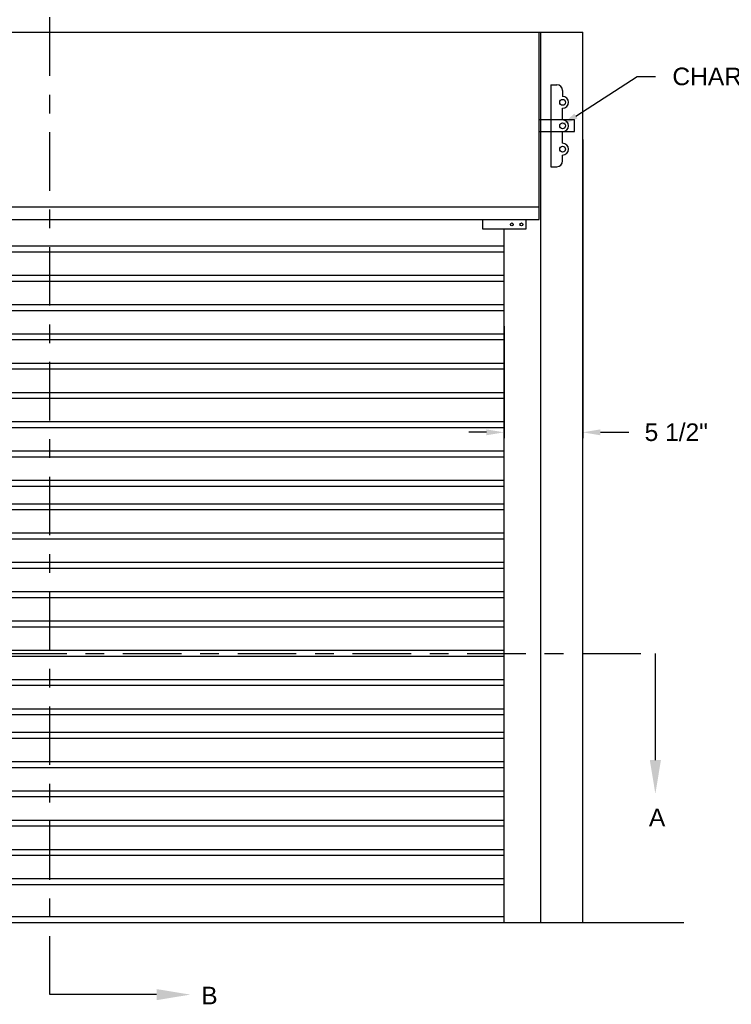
# Model space of a CAD drawing. Header units: inches. Extents: x 169.6 to 213.8, y 195 to 266.5.
# Tile 15 of 50: x 179.4 to 183.2, y 219.9 to 225.2. Entities that reach past the tile are written whole.
import ezdxf
from ezdxf import colors
from ezdxf.entities.mleader import LeaderData, LeaderLine
from ezdxf.math import Vec2, Vec3

# ---------------------------------------------------------------- set-up
doc = ezdxf.new("R2010")
doc.units = ezdxf.units.IN
doc.header["$LTSCALE"] = 0.25
doc.header["$MEASUREMENT"] = 0
doc.linetypes.add('CENTER', pattern=[2, 1.25, -0.25, 0.25, -0.25])
for name, color, linetype in [('ANNOTATIONS', 1, 'Continuous'), ('CHAIN HOIST LH', 7, 'Continuous'), ('SECTION CUTS', 6, 'CENTER')]:
    doc.layers.add(name, color=color, linetype=linetype)
doc.styles.add('ARIAL', font='arial.ttf', dxfattribs={"height": 0.09375})
doc.styles.get("Standard").update_dxf_attribs({"font": 'romans.shx'})
doc.dimstyles.new('STANDARD$0', dxfattribs={"dimtxt": 0.09375, "dimasz": 0.09375, "dimexe": 0.03125, "dimexo": 0.046875, "dimgap": 0.09, "dimtad": 0, "dimtih": 1, "dimtoh": 1, "dimdec": 4, "dimzin": 0, "dimdsep": 46, "dimtxsty": 'ARIAL', "dimcen": 0.09, "dimadec": 0, "dimazin": 0, "dimtfac": 1, "dimtdec": 4, "dimtofl": 0, "dimtmove": 0, "dimatfit": 1, "dimfxl": 1, "dimtolj": 1, "dimtzin": 0, "dimarcsym": 0})

# ---------------------------------------------------------------- blocks, each defined once
blk = doc.blocks.new('*D12')
at = {"layer": 'ANNOTATIONS', "color": 0, "lineweight": -2, "transparency": 16777216}
for p, q in [((182.4449, 224.5253), (182.4449, 222.9317)), ((182.0248, 223.5294), (182.0248, 222.9317)), ((181.9311, 222.9629), (181.8373, 222.9629)), ((182.5387, 222.9629), (182.6906, 222.9629))]:
    blk.add_line(p, q, dxfattribs=at)
at = {"layer": 'ANNOTATIONS', "color": 0, "transparency": 16777216}
for points in [[(181.9311, 222.9785), (181.9311, 222.9473), (182.0248, 222.9629)], [(182.5387, 222.9785), (182.5387, 222.9473), (182.4449, 222.9629)]]:
    blk.add_solid(points, dxfattribs=at)
at = {"layer": 'defpoints', "color": 0, "transparency": 16777216}
for p in [(182.4449, 224.5722), (182.0248, 223.5763), (182.4449, 222.9629)]:
    blk.add_point(p, dxfattribs=at)
at = {"layer": 'ANNOTATIONS', "color": 0, "transparency": 16777216, "insert": (182.9437, 222.9629), "char_height": 0.09375, "attachment_point": 5, "style": 'ARIAL'}
blk.add_mtext('\\A1;5 1/2"', dxfattribs=at)

msp = doc.modelspace()

# ---------------------------------------------------------------- linework, layer by layer
at = {"layer": 'CHAIN HOIST LH', "linetype": 'Continuous'}
for p, q in [((176.60477, 225.0981), (182.44491, 225.0981)), ((182.21234, 224.0981), (182.21234, 225.0981)), ((182.22022, 220.3481), (182.22022, 225.0981)), ((182.44491, 220.3481), (182.44491, 225.0981)), ((182.27484, 224.81685), (182.27484, 224.37935)), ((182.27484, 224.81685), (182.30609, 224.81685)), ((182.33734, 224.7856), (182.33734, 224.75435)), ((182.33734, 224.62935), (182.33734, 224.69185)), ((182.39984, 224.62935), (182.21234, 224.62935)), ((182.39984, 224.56685), (182.39984, 224.62935)), ((182.21234, 224.56685), (182.39984, 224.56685)), ((182.33734, 224.50435), (182.33734, 224.56685)), ((182.33734, 224.4106), (182.33734, 224.44185)), ((182.27484, 224.37935), (182.30609, 224.37935)), ((182.21234, 224.16391), (176.83734, 224.16391)), ((176.83734, 224.0981), (182.21234, 224.0981)), ((181.91089, 224.04568), (181.91089, 224.0981)), ((182.1417, 224.0981), (182.1417, 224.04568)), ((182.1417, 224.04568), (181.91089, 224.04568)), ((182.02484, 220.3481), (182.02484, 224.04568))]:
    msp.add_line(p, q, dxfattribs=at)
at = {"layer": 'CHAIN HOIST LH', "color": 7}
for p, q in [((177.02484, 223.95732), (182.02484, 223.95732)), ((177.02484, 223.92607), (182.02484, 223.92607)), ((177.02484, 223.80107), (182.02484, 223.80107)), ((177.02484, 223.76982), (182.02484, 223.76982)), ((177.02484, 223.64482), (182.02484, 223.64482)), ((177.02484, 223.61357), (182.02484, 223.61357)), ((177.02484, 223.48857), (182.02484, 223.48857)), ((177.02484, 223.45732), (182.02484, 223.45732)), ((177.02484, 223.33232), (182.02484, 223.33232)), ((177.02484, 223.30107), (182.02484, 223.30107)), ((177.02484, 223.17607), (182.02484, 223.17607)), ((177.02484, 223.14482), (182.02484, 223.14482)), ((177.02484, 223.01982), (182.02484, 223.01982)), ((177.02484, 222.98857), (182.02484, 222.98857)), ((177.02484, 222.86357), (182.02484, 222.86357)), ((177.02484, 222.83232), (182.02484, 222.83232)), ((177.02484, 222.70732), (182.02484, 222.70732)), ((177.02484, 222.67607), (182.02484, 222.67607)), ((177.02484, 222.58232), (182.02484, 222.58232)), ((177.02484, 222.55107), (182.02484, 222.55107)), ((177.02484, 222.42607), (182.02484, 222.42607)), ((177.02484, 222.39482), (182.02484, 222.39482)), ((177.02484, 222.26982), (182.02484, 222.26982)), ((177.02484, 222.23857), (182.02484, 222.23857)), ((177.02484, 222.11357), (182.02484, 222.11357)), ((177.02484, 222.08232), (182.02484, 222.08232)), ((177.02484, 221.95732), (182.02484, 221.95732)), ((177.02484, 221.92607), (182.02484, 221.92607)), ((177.02484, 221.80107), (182.02484, 221.80107)), ((177.02484, 221.76982), (182.02484, 221.76982)), ((177.02484, 221.64482), (182.02484, 221.64482)), ((177.02484, 221.61357), (182.02484, 221.61357)), ((177.02484, 221.48857), (182.02484, 221.48857)), ((177.02484, 221.45732), (182.02484, 221.45732)), ((177.02484, 221.36357), (182.02484, 221.36357)), ((177.02484, 221.33232), (182.02484, 221.33232)), ((177.02484, 221.20732), (182.02484, 221.20732)), ((177.02484, 221.17607), (182.02484, 221.17607)), ((177.02484, 221.05107), (182.02484, 221.05107)), ((177.02484, 221.01982), (182.02484, 221.01982)), ((177.02484, 220.89482), (182.02484, 220.89482)), ((177.02484, 220.86357), (182.02484, 220.86357)), ((177.02484, 220.73857), (182.02484, 220.73857)), ((177.02484, 220.70732), (182.02484, 220.70732)), ((177.02484, 220.58232), (182.02484, 220.58232)), ((177.02484, 220.55107), (182.02484, 220.55107))]:
    msp.add_line(p, q, dxfattribs=at)
at = {"layer": 'CHAIN HOIST LH'}
for p, q in [((182.02484, 220.37935), (177.02484, 220.37935)), ((176.23185, 220.3481), (182.984, 220.3481))]:
    msp.add_line(p, q, dxfattribs=at)
for centre in [(182.33734, 224.7231), (182.33734, 224.5981), (182.33734, 224.4731)]:
    msp.add_circle(centre, 0.01562, dxfattribs=at)
at = {"layer": 'CHAIN HOIST LH', "linetype": 'Continuous'}
for centre in [(182.06647, 224.07189), (182.11765, 224.07189)]:
    msp.add_circle(centre, 0.00781, dxfattribs=at)
for centre, start, end in [((182.30609, 224.7856), 0, 90), ((182.33734, 224.7231), 270, 90), ((182.33734, 224.5981), 270, 90), ((182.33734, 224.4731), 270, 90), ((182.30609, 224.4106), 270, 0)]:
    msp.add_arc(centre, 0.03125, start, end, dxfattribs=at)
at = {"layer": 'SECTION CUTS'}
for p, q in [((179.6011, 219.96387), (179.6011, 225.30808)), ((176.31628, 221.78412), (182.83223, 221.78412))]:
    msp.add_line(p, q, dxfattribs=at)

# ---------------------------------------------------------------- texts
at = {"layer": 'SECTION CUTS', "style": 'ARIAL'}
for s, p in [('A', (182.79775, 220.86169)), ('B', (180.40913, 219.91218))]:
    msp.add_text(s, height=0.09375, dxfattribs=at).set_placement(p)

# ---------------------------------------------------------------- dimensions: what is measured, and where the dimension line sits
at = {"layer": 'ANNOTATIONS'}
dim = msp.add_linear_dim(base=(182.44491, 222.9629), p1=(182.02484, 223.57628), p2=(182.44491, 224.57215), text='5 1/2"', dimstyle='STANDARD$0', dxfattribs=at)
dim.commit()
dim.dimension.update_dxf_attribs({"geometry": '*D12', "text_midpoint": (182.9437, 222.9629), "dimtype": 160})

# ---------------------------------------------------------------- leaders
ml = msp.add_multileader_mtext('Standard', dxfattribs=at)
ml.set_content('CHARGE WHEEL', color=256, style='ARIAL')
ml.set_leader_properties()
ml.build(insert=Vec2(0, 0))
ml.multileader.update_dxf_attribs({"dogleg_length": 0.36, "arrow_head_size": 0.09375})
ctx = ml.context
ctx.base_point, ctx.char_height, ctx.arrow_head_size, ctx.landing_gap_size, ctx.plane_origin = Vec3(182.8331, 224.86046), 0.09375, 0.09375, 0.09, Vec3(185.12723, 224.32396)
notes = []
notes.append((ctx, [(1, (1, 1, 0), (182.73515, 224.86046), (1, 0), 0.09796, [(0, [(182.3294, 224.5992)], 0, [])])]))
ctx.mtext.insert, ctx.mtext.flow_direction = Vec3(182.9231, 224.90814), 5
at = {"layer": 'SECTION CUTS'}
ml = msp.add_multileader_mtext('Standard', dxfattribs=at)
ml.set_content('', color=256)
ml.set_leader_properties()
ml.build(insert=Vec2(0, 0))
ml.multileader.update_dxf_attribs({"dogleg_length": 0, "arrow_head_size": 0.18})
ctx = ml.context
ctx.base_point, ctx.char_height, ctx.arrow_head_size, ctx.landing_gap_size, ctx.plane_origin = Vec3(182.83223, 221.78412), 0.18, 0.18, 0, Vec3(182.83223, 221.0346)
notes.append((ctx, [(0, (1, 1, 0), (182.83223, 221.78412), (1, 0), 0, [(0, [(182.83223, 221.0346)], 0, [])])]))
ctx.mtext.insert, ctx.mtext.flow_direction = Vec3(182.83223, 221.87412), 5
ml = msp.add_multileader_mtext('Standard', dxfattribs=at)
ml.set_content('', color=256)
ml.set_leader_properties()
ml.build(insert=Vec2(0, 0))
ml.multileader.update_dxf_attribs({"dogleg_length": 0, "arrow_head_size": 0.18})
ctx = ml.context
ctx.base_point, ctx.char_height, ctx.arrow_head_size, ctx.landing_gap_size, ctx.plane_origin, ctx.plane_x_axis, ctx.plane_y_axis = Vec3(179.6011, 219.96387), 0.18, 0.18, 0, Vec3(180.35062, 219.96387), Vec3(0, 1), Vec3(-1, 0)
notes.append((ctx, [(0, (1, 1, 0), (179.6011, 219.96387), (1, 0), 0, [(0, [(180.35062, 219.96387)], 0, [])])]))
ctx.mtext.insert, ctx.mtext.text_direction, ctx.mtext.rotation, ctx.mtext.flow_direction = Vec3(179.5111, 219.96387), Vec3(0, 1), 1.5707963, 5
for ctx, leaders in notes:
    for number, flags, end, landing, length, lines in leaders:
        leader = LeaderData()
        leader.index, (leader.has_last_leader_line, leader.has_dogleg_vector, leader.attachment_direction) = number, flags
        leader.last_leader_point, leader.dogleg_vector, leader.dogleg_length = Vec3(end), Vec3(landing), length
        for number, points, colour, breaks in lines:
            line = LeaderLine()
            line.index, line.vertices, line.color, line.breaks = number, Vec3.list(points), colors.encode_raw_color(colour), breaks
            leader.lines.append(line)
        ctx.leaders.append(leader)

doc.saveas('drawing.dxf')
